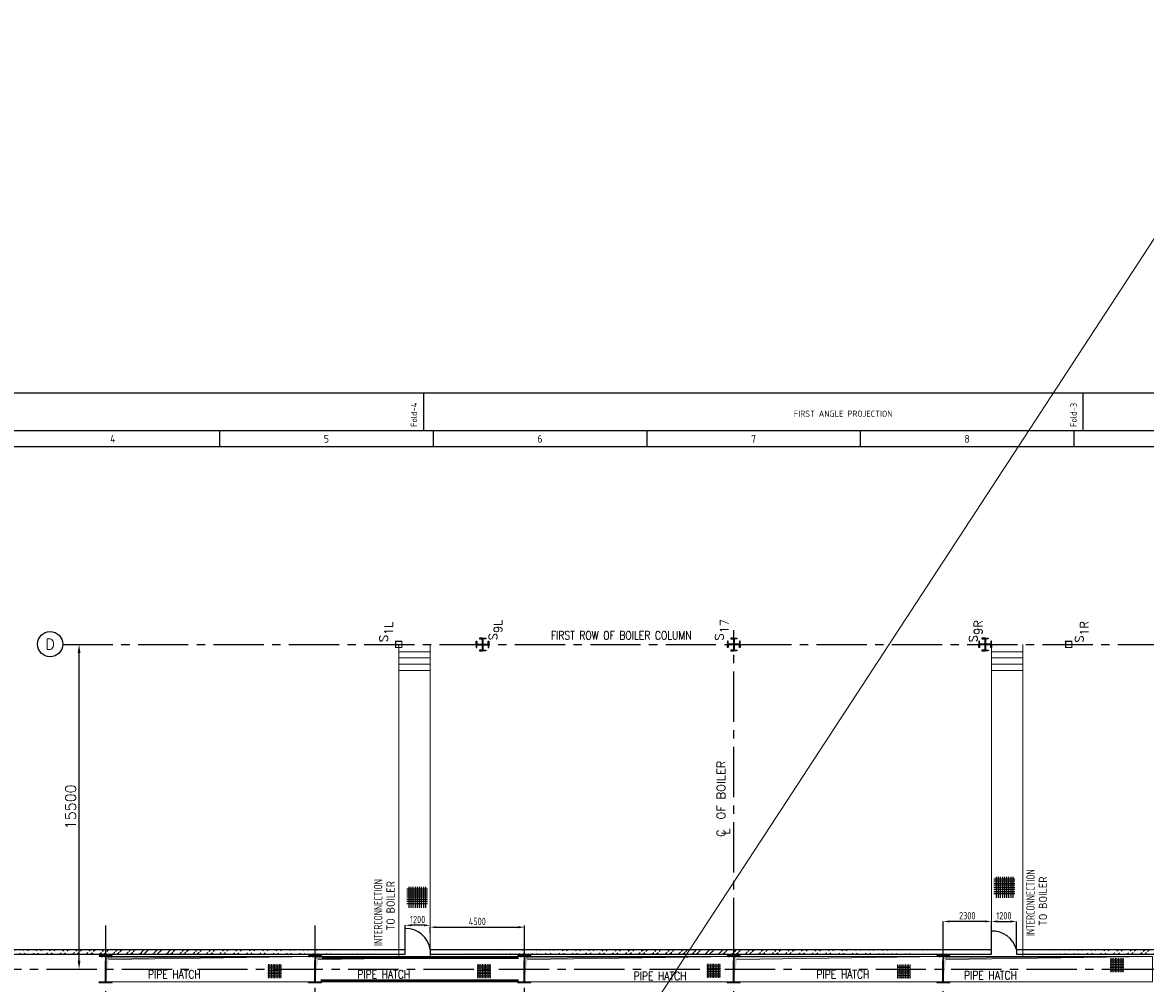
# Model space of a CAD drawing. Extents: x -287416 to 4934791, y -504132 to 1826789.
# Tile 19 of 256: x -1911 to 51727, y -232319 to -186446. Entities that reach past the tile are written whole.
import ezdxf
from ezdxf.enums import TextEntityAlignment as Align

# ---------------------------------------------------------------- set-up
doc = ezdxf.new("R2010")
doc.units = 0
doc.header["$LTSCALE"] = 800
doc.header["$MEASUREMENT"] = 0
for name, pattern in [('CENTER', [2, 1.25, -0.25, 0.25, -0.25]), ('CENTER2', [1.125, 0.75, -0.125, 0.125, -0.125]), ('CONTINOUS', [0]), ('DASHDOT', [1, 0.5, -0.25, 0, -0.25])]:
    doc.linetypes.add(name, pattern=pattern)
doc.layers.get('0').update_dxf_attribs({"linetype": 'CONTINUOUS'})
doc.layers.get('DEFPOINTS').update_dxf_attribs({"linetype": 'CONTINUOUS'})
for name, color, linetype in [('0-7-COL', 2, 'CENTER'), ('COL', 1, 'CENTER'), ('GRID', 8, 'CENTER'), ('GT_1', 7, 'CONTINUOUS'), ('HATCH', 9, 'CONTINUOUS'), ('LOGO', 7, 'CONTINUOUS'), ('obk', 7, 'CONTINUOUS'), ('OBN', 1, 'CONTINUOUS'), ('STR', 2, 'CONTINUOUS'), ('TXT', 4, 'CONTINUOUS'), ('WALL', 6, 'CONTINUOUS')]:
    doc.layers.add(name, color=color, linetype=linetype)
for name, color, linetype, lineweight in [('DIM', 4, 'CONTINUOUS', 15), ('PIPE OPENING HATCH', 7, 'CONTINUOUS', 13), ('T', 3, 'CONTINUOUS', 15)]:
    doc.layers.add(name, color=color, linetype=linetype, lineweight=lineweight)
doc.styles.add('c5', font='complex.shx', dxfattribs={"height": 5})
doc.styles.add('ROMANC', font='romanc')
doc.styles.add('ROMANS', font='ISO9.shx', dxfattribs={"width": 0.8})
doc.styles.add('S1', font='SIMPLEX.SHX', dxfattribs={"height": 200})
doc.styles.add('S3', font='ROMANS1.SHX', dxfattribs={"width": 0.8})
doc.styles.get("Standard").update_dxf_attribs({"font": 'ISO9'})
doc.styles.add('VER', font='ISO9.SHX')
doc.dimstyles.new('STANDARD$0', dxfattribs={"dimtxt": 250, "dimasz": 200, "dimexe": 0, "dimexo": 0, "dimgap": 100, "dimtad": 1, "dimdec": 0, "dimzin": 0, "dimdsep": 46, "dimtxsty": 'S1', "dimcen": 0, "dimadec": 0, "dimazin": 0, "dimtfac": 1, "dimtdec": 0, "dimtmove": 2, "dimatfit": 3, "dimfxl": 1, "dimtolj": 1, "dimtzin": 0, "dimarcsym": 0})

# ---------------------------------------------------------------- blocks, each defined once
blk = doc.blocks.new('A$C14326149')
at = {"layer": 'COL'}
h = blk.add_hatch(dxfattribs=at)
h.set_pattern_fill('ANSI31', color=256, scale=100, style=0)
h.set_pattern_definition([(45, (0, 0), (-8.838834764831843, 8.838834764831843), [])])
h.paths.add_polyline_path([(310, 640.0000000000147), (0, 640.0000000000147), (0, 600.0000000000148), (310, 600.0000000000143)])
h.paths.add_polyline_path([(0, 600.0000000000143), (-2.84e-14, 640.0000000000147), (-310, 640.0000000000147), (-310, 600.0000000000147)])
h.paths.add_polyline_path([(0, -639.9999999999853), (0, -599.9999999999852), (-310, -599.9999999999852), (-310, -639.9999999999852)])
h.paths.add_polyline_path([(0, -599.9999999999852), (0, -639.9999999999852), (310, -639.9999999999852), (310, -599.9999999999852)])
h.paths.add_polyline_path([(-16, 0), (0, 0), (0, 600.0000000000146), (-16, 600.0000000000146)])
h.paths.add_polyline_path([(0, 0), (16, 0), (16, 600.0000000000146), (0, 600.0000000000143)])
h.paths.add_polyline_path([(16, 0), (0, 0), (0, -599.9999999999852), (16, -599.9999999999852)])
h.paths.add_polyline_path([(-16, -599.9999999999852), (0, -599.9999999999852), (0, 0), (-16, 0)])
for p, q in [((310, 640.0000000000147), (-310, 640.0000000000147)), ((-310, 640.0000000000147), (-310, 600.0000000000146)), ((310, 600.0000000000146), (-310, 600.0000000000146)), ((-16, -599.9999999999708), (-16, 600.0000000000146)), ((16, -599.9999999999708), (16, 600.0000000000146)), ((310, 640.0000000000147), (310, 600.0000000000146)), ((-310, -599.9999999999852), (310, -599.9999999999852)), ((-310, -639.9999999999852), (-310, -599.9999999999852)), ((-310, -639.9999999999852), (310, -639.9999999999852)), ((310, -639.9999999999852), (310, -599.9999999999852))]:
    blk.add_line(p, q, dxfattribs=at)
at = {"layer": 'COL', "color": 2}
for p, q in [((0, -672.407518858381), (0, 672.4075188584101)), ((44.0151448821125, 0), (-44.0151448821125, 0))]:
    blk.add_line(p, q, dxfattribs=at)
blk = doc.blocks.new('*D178')
at = {"layer": 'DEFPOINTS', "color": 0, "transparency": 16777216}
for p in [(17563.06182899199, -229902.6049199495), (22063.06182867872, -229630.491759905), (22063.06182867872, -230785.2013766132)]:
    blk.add_point(p, dxfattribs=at)
at = {"layer": 'DIM', "color": 9, "lineweight": -2, "transparency": 16777216}
for p, q in [((17563.06182899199, -229902.6049199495), (17563.06182899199, -229630.491759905)), ((17863.06182899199, -229630.491759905), (21763.06182867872, -229630.491759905)), ((22063.06182867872, -230785.2013766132), (22063.06182867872, -229630.491759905))]:
    blk.add_line(p, q, dxfattribs=at)
at = {"layer": 'DIM', "color": 9, "transparency": 16777216}
for points in [[(17863.06182899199, -229580.491759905), (17863.06182899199, -229680.491759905), (17563.06182899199, -229630.491759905)], [(21763.06182867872, -229580.491759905), (21763.06182867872, -229680.491759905), (22063.06182867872, -229630.491759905)]]:
    blk.add_solid(points, dxfattribs=at)
at = {"layer": 'DIM', "transparency": 16777216, "insert": (19813.06182883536, -229355.491759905), "char_height": 350, "attachment_point": 5, "style": 'ROMANS'}
blk.add_mtext('\\A1;4500', dxfattribs=at)
blk = doc.blocks.new('*D179')
at = {"layer": 'DEFPOINTS', "color": 0, "transparency": 16777216}
for p in [(42063.06182868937, -229357.1251458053), (44363.06182738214, -229902.4267410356), (42063.06182868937, -230246.9612524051)]:
    blk.add_point(p, dxfattribs=at)
at = {"layer": 'DIM', "color": 9, "lineweight": -2, "transparency": 16777216}
for p, q in [((42063.06182868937, -230246.9612524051), (42063.06182868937, -229357.1251458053)), ((44063.06182738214, -229357.1251458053), (42363.06182868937, -229357.1251458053)), ((44363.06182738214, -229902.4267410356), (44363.06182738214, -229357.1251458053))]:
    blk.add_line(p, q, dxfattribs=at)
at = {"layer": 'DIM', "color": 9, "transparency": 16777216}
for points in [[(42363.06182868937, -229307.1251458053), (42363.06182868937, -229407.1251458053), (42063.06182868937, -229357.1251458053)], [(44063.06182738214, -229307.1251458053), (44063.06182738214, -229407.1251458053), (44363.06182738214, -229357.1251458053)]]:
    blk.add_solid(points, dxfattribs=at)
at = {"layer": 'DIM', "transparency": 16777216, "insert": (43213.06182803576, -229082.1251458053), "char_height": 350, "attachment_point": 5, "style": 'ROMANS'}
blk.add_mtext('\\A1;2300', dxfattribs=at)
blk = doc.blocks.new('*D197')
at = {"layer": 'DEFPOINTS', "color": 0, "transparency": 16777216}
for p in [(16363.06183129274, -229540.4916631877), (17563.06183129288, -229540.4916631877), (16363.06183129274, -230230.9976259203)]:
    blk.add_point(p, dxfattribs=at)
at = {"layer": 'DIM', "color": 9, "lineweight": -2, "transparency": 16777216}
for p, q in [((16363.06183129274, -230230.9976259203), (16363.06183129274, -229540.4916631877)), ((17263.06183129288, -229540.4916631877), (16663.06183129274, -229540.4916631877))]:
    blk.add_line(p, q, dxfattribs=at)
at = {"layer": 'DIM', "color": 9, "transparency": 16777216}
for points in [[(16663.06183129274, -229490.4916631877), (16663.06183129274, -229590.4916631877), (16363.06183129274, -229540.4916631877)], [(17263.06183129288, -229490.4916631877), (17263.06183129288, -229590.4916631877), (17563.06183129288, -229540.4916631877)]]:
    blk.add_solid(points, dxfattribs=at)
at = {"layer": 'DIM', "transparency": 16777216, "insert": (16963.06183129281, -229265.4916631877), "char_height": 350, "attachment_point": 5, "style": 'ROMANS'}
blk.add_mtext('\\A1;1200', dxfattribs=at)
blk = doc.blocks.new('*D198')
at = {"layer": 'DEFPOINTS', "color": 0, "transparency": 16777216}
for p in [(44363.06182738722, -229357.1251458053), (45563.0618273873, -229357.125145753), (45563.0618273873, -230695.201279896)]:
    blk.add_point(p, dxfattribs=at)
at = {"layer": 'DIM', "color": 9, "lineweight": -2, "transparency": 16777216}
for p, q in [((44363.06182738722, -229357.1251458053), (44363.06182738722, -229357.125145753)), ((44663.06182738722, -229357.125145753), (45263.0618273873, -229357.125145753)), ((45563.0618273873, -230695.201279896), (45563.0618273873, -229357.125145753))]:
    blk.add_line(p, q, dxfattribs=at)
at = {"layer": 'DIM', "color": 9, "transparency": 16777216}
for points in [[(44663.06182738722, -229307.125145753), (44663.06182738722, -229407.125145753), (44363.06182738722, -229357.125145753)], [(45263.0618273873, -229307.125145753), (45263.0618273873, -229407.125145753), (45563.0618273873, -229357.125145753)]]:
    blk.add_solid(points, dxfattribs=at)
at = {"layer": 'DIM', "transparency": 16777216, "insert": (44963.06182738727, -229082.125145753), "char_height": 350, "attachment_point": 5, "style": 'ROMANS'}
blk.add_mtext('\\A1;1200', dxfattribs=at)
blk = doc.blocks.new('*D245')
at = {"layer": 'DEFPOINTS', "color": 0, "linetype": 'Continuous', "transparency": 16777216}
for p in [(792.7966157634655, -216135.2022722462), (792.7966157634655, -216135.2022722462), (792.7966157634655, -231635.2022722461)]:
    blk.add_point(p, dxfattribs=at)
at = {"layer": 'DIM', "color": 4, "linetype": 'Continuous', "lineweight": -2, "transparency": 16777216}
blk.add_line((792.7966157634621, -231235.2022722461), (792.7966157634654, -216535.2022722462), dxfattribs=at)
at = {"layer": 'DIM', "color": 4, "linetype": 'Continuous', "transparency": 16777216}
for points in [[(726.1299490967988, -216535.2022722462), (859.463282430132, -216535.2022722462), (792.7966157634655, -216135.2022722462)], [(726.1299490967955, -231235.2022722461), (859.4632824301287, -231235.2022722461), (792.7966157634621, -231635.2022722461)]]:
    blk.add_solid(points, dxfattribs=at)
at = {"layer": 'DIM', "linetype": 'Continuous', "transparency": 16777216, "insert": (392.7966157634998, -223885.2022722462), "char_height": 500, "attachment_point": 5, "rotation": 90, "style": 'ROMANC'}
blk.add_mtext('\\A1;15500', dxfattribs=at)
blk = doc.blocks.new('COL2')
at = {"layer": 'obk'}
for points in [[(-15, 15), (-270, 15), (-270, 150), (-300, 150), (-300, 0)], [(-15, -15), (-270, -15), (-270, -150), (-300, -150), (-300, 0)], [(-15, 15), (-15, 270), (-150, 270), (-150, 300), (0, 300)], [(15, 15), (15, 270), (150, 270), (150, 300), (0, 300)], [(300, 0), (300, 150), (270, 150), (270, 15), (15, 15)], [(300, 0), (300, -150), (270, -150), (270, -15), (15, -15)], [(0, -300), (-150, -300), (-150, -270), (-15, -270), (-15, -15)], [(0, -300), (150, -300), (150, -270), (15, -270), (15, -15)]]:
    blk.add_lwpolyline(points, dxfattribs=at)
blk = doc.blocks.new('X')
at = {"layer": 'OBN'}
blk.add_blockref('COL2', (0, -7.276000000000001e-12), dxfattribs=at)
blk = doc.blocks.new('A$C731D3036')
for p, q in [((-1867.634999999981, 1843.177875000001), (-1867.634999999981, 1869.858375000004)), ((-1400.726250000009, 1843.177875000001), (-1400.726250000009, 1869.858375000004)), ((-2012.154374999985, 1843.177875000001), (-2012.154374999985, 1832.061000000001)), ((-1860.964874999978, 1843.177875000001), (-1860.964874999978, 1832.061000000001)), ((-1709.775374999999, 1843.177875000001), (-1709.775374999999, 1832.061000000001)), ((-1558.585874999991, 1843.177875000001), (-1558.585874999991, 1832.061000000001)), ((-1407.396375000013, 1843.177875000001), (-1407.396375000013, 1832.061000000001)), ((-2401.244999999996, 1832.068417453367), (-215.6673749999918, 1832.068417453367))]:
    blk.add_line(p, q)
for points in [[(-1.819e-12, 1869.858375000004), (-2643.592875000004, 1869.858375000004), (-2643.592875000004, 0), (-1.819e-12, 0)], [(-26.68049999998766, 1843.177875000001), (-2616.912374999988, 1843.177875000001), (-2616.912374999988, 26.68050000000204), (-26.68049999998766, 26.68050000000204)]]:
    blk.add_lwpolyline(points, close=True)
for s, p in [('Fold-4', (-1872.323563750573, 1845.91532840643)), ('Fold-3', (-1405.41481375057, 1845.91532840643))]:
    blk.add_text(s, height=4.446749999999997, rotation=90).set_placement(p)
blk.add_text('FIRST ANGLE PROJECTION', height=4.446749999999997).set_placement((-1605.642575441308, 1853.114552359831))
for s, p in [('4', (-2087.749125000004, 1837.619437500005)), ('5', (-1936.559624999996, 1837.619437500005)), ('6', (-1785.370124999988, 1837.619437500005)), ('7', (-1634.180624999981, 1837.619437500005)), ('8', (-1482.991125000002, 1837.619437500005))]:
    blk.add_text(s, height=5.558437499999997).set_placement(p, align=Align.MIDDLE)
blk = doc.blocks.new('A$C73552E55')
at = {"layer": 'DIM'}
h = blk.add_hatch(dxfattribs=at)
h.set_pattern_fill('ANSI37', color=256, scale=600, angle=45, style=0)
h.set_pattern_definition([(90, (-10791.89399610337, -48319.28630213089), (-75, 1.42e-14), []), (180, (-10791.89399610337, -48319.28630213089), (-1.42e-14, -75), [])])
h.paths.add_polyline_path([(20390.70283830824, 240.550794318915), (19742.49074803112, 240.550794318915), (19742.49074803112, -425.8863737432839), (20390.70283830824, -425.8863737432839)])
h = blk.add_hatch(dxfattribs=at)
h.set_pattern_fill('ANSI37', color=256, scale=600, angle=45, style=0)
h.set_pattern_definition([(90, (-791.8939961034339, -48319.28701137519), (-75, 1.42e-14), []), (180, (-791.8939961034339, -48319.28701137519), (-1.42e-14, -75), [])])
h.paths.add_polyline_path([(30390.70283830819, 240.5500850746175), (29742.49074803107, 240.5500850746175), (29742.49074803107, -425.8870829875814), (30390.70283830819, -425.8870829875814)])
h = blk.add_hatch(dxfattribs=at)
h.set_pattern_fill('ANSI37', color=256, scale=600, angle=45, style=0)
h.set_pattern_definition([(90, (10174.7258676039, -48297.98433631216), (-75, 1.42e-14), []), (180, (10174.7258676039, -48297.98433631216), (-1.42e-14, -75), [])])
h.paths.add_polyline_path([(41357.32270201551, 261.8527601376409), (40709.1106117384, 261.8527601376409), (40709.1106117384, -404.5844079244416), (41357.32270201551, -404.5844079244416)])
h = blk.add_hatch(dxfattribs=at)
h.set_pattern_fill('ANSI37', color=256, scale=600, angle=45, style=0)
h.set_pattern_definition([(90, (19259.69840201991, -48335.03734918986), (-75, 1.42e-14), []), (180, (19259.69840201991, -48335.03734918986), (-1.42e-14, -75), [])])
h.paths.add_polyline_path([(50442.29523643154, 224.7997472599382), (49794.08314615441, 224.7997472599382), (49794.08314615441, -441.6374208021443), (50442.29523643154, -441.6374208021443)])
h = blk.add_hatch(dxfattribs=at)
h.set_pattern_fill('ANSI37', color=256, scale=600, angle=45, style=0)
h.set_pattern_definition([(90, (29436.75069081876, -48033.37135005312), (-75, 1.42e-14), []), (180, (29436.75069081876, -48033.37135005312), (-1.42e-14, -75), [])])
h.paths.add_polyline_path([(60619.34752523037, 526.4657463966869), (59971.13543495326, 526.4657463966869), (59971.13543495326, -139.9714216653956), (60619.34752523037, -139.9714216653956)])
at = {"layer": 'PIPE OPENING HATCH', "lineweight": -2}
for points in [[(12071.83350784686, 530.2303303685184), (11999.99999785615, -599.9932527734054), (11999.99999555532, 598.3303541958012), (21999.99999555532, 598.3303541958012)], [(22071.83350784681, 530.229621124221), (21999.99999785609, -599.9939620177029), (21999.99999555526, 598.3296449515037), (31999.99999555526, 598.3296449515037)], [(32071.83350784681, 530.229621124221), (31999.9999978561, -599.9939620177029), (31999.99999555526, 598.3296449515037), (41999.99999555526, 598.3296449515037)], [(52071.8335074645, 530.229670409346), (51999.99999747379, -599.9939127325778), (51999.99999517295, 598.3296942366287), (61999.99999517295, 598.3296942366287)]]:
    blk.add_hatch(color=1, dxfattribs=at).paths.add_polyline_path(points)
at = {"layer": 'PIPE OPENING HATCH'}
h = blk.add_hatch(color=1, dxfattribs=at)
h.paths.add_polyline_path([(12083.55783191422, 0.0067504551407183), (12015.99999555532, 0.0067504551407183), (12015.99999555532, -485.1027820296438)])
h.paths.add_polyline_path([(21999.99999805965, 600.0067504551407), (12015.99999555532, 600.0067504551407), (12015.99999555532, 0.0067997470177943), (12044.01514043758, 0.0067997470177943), (12083.55783877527, 0.0067997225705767), (12147.36444533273, 458.1800442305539)])
h = blk.add_hatch(color=1, dxfattribs=at)
h.paths.add_polyline_path([(22083.55783191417, 0.0060412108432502), (22015.99999555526, 0.0060412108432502), (22015.99999555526, -485.1034912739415)])
h.paths.add_polyline_path([(31999.99999805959, 600.0060412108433), (22015.99999555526, 600.0060412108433), (22015.99999555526, 0.0060905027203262), (22044.01514043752, 0.0060905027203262), (22083.55783877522, 0.0060904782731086), (22147.36444533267, 458.1793349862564)])
h = blk.add_hatch(color=1, dxfattribs=at)
h.paths.add_polyline_path([(32083.55783191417, 0.0060412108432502), (32015.99999555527, 0.0060412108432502), (32015.99999555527, -485.1034912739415)])
h.paths.add_polyline_path([(41999.99999805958, 600.0060412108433), (32015.99999555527, 600.0060412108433), (32015.99999555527, 0.0060905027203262), (32044.01514043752, 0.0060905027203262), (32083.55783877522, 0.0060904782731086), (32147.36444533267, 458.1793349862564)])
h = blk.add_hatch(color=1, dxfattribs=at)
h.paths.add_polyline_path([(42083.55783191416, 0.0060412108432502), (42015.99999555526, 0.0060412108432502), (42015.99999555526, -485.1034912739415)])
h.paths.add_polyline_path([(51999.99999805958, 600.0060412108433), (42015.99999555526, 600.0060412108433), (42015.99999555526, 0.0060905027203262), (42044.01514043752, 0.0060905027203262), (42083.55783877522, 0.0060904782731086), (42147.36444533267, 458.1793349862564)])
h = blk.add_hatch(color=1, dxfattribs=at)
h.paths.add_polyline_path([(52083.55783153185, 0.0060904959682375), (52015.99999517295, 0.0060904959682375), (52015.99999517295, -485.1034419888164)])
h.paths.add_polyline_path([(61999.99999767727, 600.0060904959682), (52015.99999517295, 600.0060904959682), (52015.99999517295, 0.0061397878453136), (52044.01514005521, 0.0061397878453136), (52083.55783839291, 0.006139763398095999), (52147.36444495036, 458.1793842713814)])
at = {"layer": 'PIPE OPENING HATCH', "color": 1, "lineweight": -2}
for p, q in [((21999.99999555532, 598.3303541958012), (12071.83350784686, 530.2303303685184)), ((21999.99999555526, 600.0060379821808), (31999.99999555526, 600.0060379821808)), ((31999.99999555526, 598.3296449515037), (22071.83350784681, 530.229621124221)), ((41999.99999555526, 598.3296449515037), (32071.83350784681, 530.229621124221)), ((51999.99999517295, 600.0060872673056), (61999.99999517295, 600.0060872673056)), ((61999.99999517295, 598.3296942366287), (52071.8335074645, 530.229670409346))]:
    blk.add_line(p, q, dxfattribs=at)
at = {"layer": 'PIPE OPENING HATCH', "color": 1}
for p, q in [((12147.36444533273, 458.1800442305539), (21999.99999805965, 600.0067504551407)), ((22147.36444533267, 458.1793349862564), (31999.99999805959, 600.0060412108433)), ((32147.36444533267, 458.1793349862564), (41999.99999805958, 600.0060412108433)), ((42147.36444533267, 458.1793349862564), (51999.99999805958, 600.0060412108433)), ((52147.36444495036, 458.1793842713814), (61999.99999767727, 600.0060904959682))]:
    blk.add_line(p, q, dxfattribs=at)
for points in [[(11999.99999444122, 600.0067504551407), (21999.99999444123, 600.0067504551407), (21999.99999444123, -599.9932495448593), (11999.99999444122, -599.9932495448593)], [(21999.99999444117, 600.0060412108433), (31999.99999444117, 600.0060412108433), (31999.99999444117, -599.9939587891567), (21999.99999444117, -599.9939587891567)], [(31999.99999444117, 600.0060412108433), (41999.99999444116, 600.0060412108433), (41999.99999444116, -599.9939587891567), (31999.99999444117, -599.9939587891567)], [(41999.99999444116, 600.0060412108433), (51999.99999444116, 600.0060412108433), (51999.99999444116, -599.9939587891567), (41999.99999444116, -599.9939587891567)], [(51999.99999405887, 600.0060904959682), (61999.99999405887, 600.0060904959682), (61999.99999405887, -599.9939095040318), (51999.99999405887, -599.9939095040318)]]:
    blk.add_lwpolyline(points, close=True, dxfattribs=at)
at = {"layer": 'T', "style": 'S3', "width": 0.8}
for p in [(14018.81525007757, -440.777001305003), (24018.81525007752, -440.7777105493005), (37215.95545723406, -527.9370778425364), (45947.55626338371, -440.7777105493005), (52996.60192185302, -492.3861631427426)]:
    blk.add_text('PIPE HATCH', height=400, dxfattribs=at).set_placement(p)

msp = doc.modelspace()

# ---------------------------------------------------------------- hatches: boundary and pattern name
at = {"layer": 'HATCH'}
h = msp.add_hatch(dxfattribs=at)
h.set_pattern_fill('ANSI32', color=256, scale=1200, style=0)
h.set_pattern_definition([(45, (22518.27447023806, -311996.9125625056), (-318.1980515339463, 318.1980515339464), []), (45, (22730.40650423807, -311996.9125625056), (-318.1980515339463, 318.1980515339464), [])])
edge = h.paths.add_edge_path()
edge.add_line((16363.06183129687, -230695.1931231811), (-7426.938162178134, -230695.2577465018))
edge.add_line((16363.06183129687, -230925.3044999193), (-7656.938162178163, -230925.2012798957))
h = msp.add_hatch(dxfattribs=at)
h.set_pattern_fill('ANSI32', color=256, scale=1200, style=0)
h.set_pattern_definition([(45, (52718.27447023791, -311996.9125625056), (-318.1980515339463, 318.1980515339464), []), (45, (52930.40650423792, -311996.9125625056), (-318.1980515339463, 318.1980515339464), [])])
edge = h.paths.add_edge_path()
edge.add_line((44363.06182770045, -230695.1931231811), (17563.06183160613, -230695.2577465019))
edge.add_line((44363.0618300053, -230925.2012798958), (17563.06183160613, -230925.2012798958))
h = msp.add_hatch(dxfattribs=at)
h.set_pattern_fill('ANSI32', color=256, scale=1200, style=0)
h.set_pattern_definition([(45, (67772.36385438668, -311993.4135754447), (-318.1980515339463, 318.1980515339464), []), (45, (67984.4958883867, -311993.4135754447), (-318.1980515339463, 318.1980515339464), [])])
edge = h.paths.add_edge_path()
edge.add_line((61387.63358590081, -230695.2012798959), (45563.0618273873, -230695.2012798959))
edge.add_line((61617.15121544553, -230921.8055128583), (45563.06182738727, -230925.2012798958))

# ---------------------------------------------------------------- linework, layer by layer
msp.add_lwpolyline([(16362.9626158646, -230925.2012798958), (16363.06183129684, -230925.2012798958)])
at = {"layer": '0-7-COL', "color": 6, "linetype": 'Continuous'}
msp.add_circle((-589.5658922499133, -216122.1298188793), 600, dxfattribs=at)
at = {"layer": 'COL', "color": 7, "const_width": 50}
for points in [[(15913.06182770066, -216285.2022722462), (15913.06182770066, -215985.2022722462), (16213.06182770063, -215985.2022722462), (16213.06182770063, -216285.2022722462), (15888.53726966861, -216285.2022722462)], [(48213.06182770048, -216285.2022722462), (48213.06182770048, -215985.2022722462), (47913.06182770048, -215985.2022722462), (47913.06182770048, -216285.2022722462), (48237.58638573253, -216285.2022722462)]]:
    msp.add_lwpolyline(points, dxfattribs=at)
at = {"layer": 'DIM'}
for p, q in [((143254.6797451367, -57258.69955423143), (-35095.32028246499, -330291.9350147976)), ((16063.06182899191, -216135.2022722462), (16063.06182899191, -231135.2049583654)), ((17563.06182899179, -216135.2022722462), (17563.06182899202, -231135.2092765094)), ((44363.06182770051, -216135.2022722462), (44363.06182770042, -230905.2041121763)), ((45863.06182770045, -216135.2022722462), (45863.06182770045, -231015.186640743)), ((17563.06182899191, -216488.6431446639), (16063.06182899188, -216488.6431446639)), ((44363.06182770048, -216488.6431446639), (45863.06182770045, -216488.6431446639)), ((17563.06182899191, -216775.5715172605), (16063.06182899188, -216775.5715172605)), ((17563.06182899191, -217075.5424214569), (16063.06182899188, -217075.5424214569)), ((44363.06182770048, -216775.5715172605), (45863.06182770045, -216775.5715172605)), ((44363.06182770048, -217075.5424214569), (45863.06182770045, -217075.5424214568)), ((17563.06182899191, -217375.5131277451), (16063.06182899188, -217375.5131277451)), ((44363.06182770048, -217375.5131277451), (45863.06182770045, -217375.5131277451))]:
    msp.add_line(p, q, dxfattribs=at)
at = {"layer": 'GRID', "linetype": 'CENTER2', "ltscale": 4}
for p, q in [((32063.06182918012, -230624.9490892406), (32063.06182918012, -215452.5073321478)), ((10.2916833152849, -216135.2022722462), (61560.29680302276, -216135.2022722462)), ((2063.061828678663, -274689.3120526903), (2063.06182867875, -229550.6268185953)), ((12063.05863860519, -274529.1125450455), (12063.06182867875, -229550.6268185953)), ((22063.05863860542, -274529.1125450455), (22063.06182867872, -229550.6268185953)), ((32063.06182867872, -274689.7108707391), (32063.06182867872, -229550.6268185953)), ((42063.0618293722, -274689.3120526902), (42063.06182867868, -229550.6268185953)), ((-15158.94342231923, -231635.2026840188), (85527.18998875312, -231635.1923703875)), ((50794.85924624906, -231635.1954434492), (85506.31041377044, -231635.1954943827)), ((50794.85924659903, -231635.2031811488), (85506.31041412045, -231635.2032320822))]:
    msp.add_line(p, q, dxfattribs=at)
at = {"layer": 'GT_1', "flags": 128}
for points in [[(44487.6540526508, -227323.6696760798), (45487.6540526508, -227323.6696760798)], [(44487.6540526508, -227423.6696760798), (45487.6540526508, -227423.6696760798)], [(44587.6540526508, -227223.6696760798), (44587.6540526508, -228223.6696760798)], [(44687.6540526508, -227223.6696760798), (44687.6540526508, -228223.6696760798)], [(44787.6540526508, -227223.6696760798), (44787.6540526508, -228223.6696760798)], [(44787.6540526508, -227223.6696760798), (44787.6540526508, -228223.6696760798)], [(44887.6540526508, -227223.6696760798), (44887.6540526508, -228223.6696760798)], [(44987.6540526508, -227223.6696760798), (44987.6540526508, -228223.6696760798)], [(44987.6540526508, -227223.6696760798), (44987.6540526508, -228223.6696760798)], [(45087.6540526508, -227223.6696760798), (45087.6540526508, -228223.6696760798)], [(45087.6540526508, -227223.6696760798), (45087.6540526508, -228223.6696760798)], [(45187.6540526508, -227223.6696760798), (45187.6540526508, -228223.6696760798)], [(45287.6540526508, -227223.6696760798), (45287.6540526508, -228223.6696760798)], [(45387.6540526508, -227223.6696760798), (45387.6540526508, -228223.6696760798)], [(17438.46960404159, -227808.8876425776), (16438.46960404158, -227808.8876425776)], [(17438.46960404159, -227908.8876425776), (16438.46960404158, -227908.8876425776)], [(16538.46960404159, -227708.8876425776), (16538.46960404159, -228708.8876425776)], [(16638.46960404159, -227708.8876425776), (16638.46960404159, -228708.8876425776)], [(16738.46960404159, -227708.8876425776), (16738.46960404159, -228708.8876425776)], [(16838.46960404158, -227708.8876425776), (16838.46960404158, -228708.8876425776)], [(16838.46960404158, -227708.8876425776), (16838.46960404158, -228708.8876425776)], [(16938.46960404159, -227708.8876425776), (16938.46960404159, -228708.8876425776)], [(16938.46960404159, -227708.8876425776), (16938.46960404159, -228708.8876425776)], [(17038.46960404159, -227708.8876425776), (17038.46960404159, -228708.8876425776)], [(17138.46960404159, -227708.8876425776), (17138.46960404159, -228708.8876425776)], [(17138.46960404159, -227708.8876425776), (17138.46960404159, -228708.8876425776)], [(17238.46960404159, -227708.8876425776), (17238.46960404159, -228708.8876425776)], [(17338.46960404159, -227708.8876425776), (17338.46960404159, -228708.8876425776)], [(44487.6540526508, -227523.6696760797), (45487.6540526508, -227523.6696760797)], [(44487.6540526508, -227610.0696760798), (45487.6540526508, -227610.0696760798)], [(44487.6540526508, -227716.8696760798), (45487.6540526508, -227716.8696760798)], [(44487.6540526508, -227816.8696760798), (45487.6540526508, -227816.8696760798)], [(44487.6540526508, -227923.6696760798), (45487.6540526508, -227923.6696760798)], [(17438.46960404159, -228008.8876425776), (16438.46960404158, -228008.8876425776)], [(17438.46960404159, -228095.2876425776), (16438.46960404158, -228095.2876425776)], [(17438.46960404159, -228202.0876425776), (16438.46960404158, -228202.0876425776)], [(17438.46960404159, -228302.0876425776), (16438.46960404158, -228302.0876425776)], [(17438.46960404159, -228408.8876425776), (16438.46960404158, -228408.8876425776)], [(44487.6540526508, -228023.6696760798), (45487.6540526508, -228023.6696760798)], [(17438.46960404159, -228508.8876425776), (16438.46960404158, -228508.8876425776)]]:
    msp.add_lwpolyline(points, dxfattribs=at)
at = {"layer": 'STR', "color": 7, "linetype": 'DASHDOT', "const_width": 100}
for points in [[(12391.46630700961, -231105.201327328), (21788.061828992, -231105.2013273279)], [(12338.06182899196, -232165.201327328), (21788.061828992, -232165.2013273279)]]:
    msp.add_lwpolyline(points, dxfattribs=at)
at = {"layer": 'WALL'}
for p, q in [((16363.06183129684, -230925.2012759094), (16363.06183129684, -229692.4230625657)), ((44363.0618300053, -230925.2012798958), (44363.0618300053, -229812.426644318)), ((-10566.93816870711, -230695.2012798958), (16363.06183129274, -230695.2012798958)), ((-10336.93816870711, -230925.2012798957), (16363.06183129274, -230925.2012798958)), ((17563.06183129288, -230695.2012798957), (44363.0618300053, -230695.2012798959)), ((17563.06183129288, -230695.2012745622), (17563.06183129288, -230925.2012745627)), ((17563.06183129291, -230925.2012798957), (44363.0618300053, -230925.2012798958)), ((45563.06182738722, -230695.2012798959), (61387.64755904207, -230695.2012798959)), ((45563.06182738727, -230695.2012798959), (45563.06182738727, -230925.2012798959)), ((45563.06182738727, -230925.2012798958), (61617.15113862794, -230925.2012798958))]:
    msp.add_line(p, q, dxfattribs=at)
for centre, radius, start, end in [((16391.41534037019, -230877.8874515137), 1185.803414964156, 8.862347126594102, 91.37011853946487), ((44394.21884581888, -231027.0708619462), 1215.043758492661, 15.85083474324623, 91.46938017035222)]:
    msp.add_arc(centre, radius, start, end, dxfattribs=at)

# ---------------------------------------------------------------- block references
at = {"color": 1, "linetype": 'CONTINOUS', "lineweight": 15, "xscale": 67.46500254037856, "yscale": 67.46500254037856, "zscale": 67.46500254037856}
msp.add_blockref('A$C731D3036', (143254.6797451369, -330291.9350147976), dxfattribs=at)
at = {"layer": 'COL', "color": 7, "xscale": -1, "rotation": 270}
msp.add_blockref('X', (20063.06182770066, -216135.2022722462), dxfattribs=at)
at = {"layer": 'COL', "color": 7, "rotation": 90}
for p in [(32063.06182770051, -216135.2022722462), (44063.06182770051, -216135.2022722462)]:
    msp.add_blockref('X', p, dxfattribs=at)
at = {"layer": 'COL'}
for p in [(2063.061828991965, -231635.201327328), (12063.06182899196, -231635.201327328), (22063.06182899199, -231635.2013273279), (32063.06182899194, -231635.201327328), (42063.06182899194, -231635.2013273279)]:
    msp.add_blockref('A$C14326149', p, dxfattribs=at)
at = {"layer": 'DIM'}
msp.add_blockref('A$C73552E55', (-9936.938171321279, -231635.2021491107), dxfattribs=at)

# ---------------------------------------------------------------- texts
at = {"layer": '0-7-COL', "color": 6, "linetype": 'Continuous', "style": 'ROMANC'}
msp.add_text('D', height=500, dxfattribs=at).set_placement((-589.5658922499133, -216122.1298188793), align=Align.MIDDLE)
at = {"layer": 'LOGO', "color": 4, "style": 'ROMANC'}
for s, p in [('OF BOILER', (31451.15484843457, -224493.5441189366)), ('C', (31451.15484812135, -225321.8649529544)), ('L', (31670.19585191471, -225213.3495486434))]:
    msp.add_text(s, height=400, rotation=90, dxfattribs=at).set_placement(p, align=Align.MIDDLE_LEFT)
at = {"layer": 'STR', "color": 4, "style": 'VER', "width": 0.8}
for p in [(46432.55700945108, -230056.4015966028), (15276.36312155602, -230522.8742856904)]:
    msp.add_text('INTERCONNECTION', height=400, rotation=90, dxfattribs=at).set_placement(p)
at = {"layer": 'STR', "color": 4, "style": 'VER'}
for p in [(47027.45154694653, -229575.8057976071), (15871.2576616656, -229794.5069745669)]:
    msp.add_text('TO BOILER', height=400, rotation=90, dxfattribs=at).set_placement(p)
at = {"layer": 'T', "color": 20, "style": 'S3', "width": 0.8}
msp.add_text('FIRST ROW OF BOILER COLUMN', height=400, dxfattribs=at).set_placement((26688.78641270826, -215899.7621962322), align=Align.CENTER)
at = {"layer": 'T', "insert": (41638.84174410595, -307460.4698047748), "char_height": 300, "width": 2855.547753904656, "attachment_point": 1, "rotation": 90, "style": 'S3'}
msp.add_mtext('\\pi410.63;DEAERATOR \\P\\pi22.06;FIXED SUPPORT', dxfattribs=at)
at = {"layer": 'TXT', "style": 'c5'}
for s, p in [('9L', (20999.22855157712, -215588.4437353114)), ('17', (31804.07135593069, -215603.1529495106)), ('9R', (43933.34668089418, -215679.385267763)), ('1R', (48999.73009522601, -215715.2215008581)), ('1L', (15773.38596161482, -215684.5296307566)), ('S', (15536.38596161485, -216022.1595705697)), ('S', (20762.22855157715, -215940.5406181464)), ('S', (31567.07135593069, -215955.2498323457)), ('S', (43696.34668089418, -216031.4821505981)), ('S', (48762.73009522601, -216052.8514406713))]:
    msp.add_text(s, height=400, rotation=90, dxfattribs=at).set_placement(p)

# ---------------------------------------------------------------- dimensions: what is measured, and where the dimension line sits
at = {"layer": 'DIM', "linetype": 'Continuous'}
dim = msp.add_linear_dim(base=(792.7966157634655, -216135.2022722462), p1=(792.7966157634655, -231635.2022722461), p2=(792.7966157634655, -216135.2022722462), angle=90, dimstyle='STANDARD$0', override={"dimscale": 100, "dimtxt": 5, "dimasz": 4, "dimgap": 1.5, "dimtxsty": 'ROMANC', "dimclrd": 4, "dimclre": 256, "dimclrt": 256, "dimtix": 1}, dxfattribs=at)
dim.commit()
dim.dimension.update_dxf_attribs({"geometry": '*D245', "text_midpoint": (392.7966157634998, -223885.2022722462)})
at = {"layer": 'DIM'}
for base, p1, p2, picture, middle in [((42063.06182868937, -229357.1251458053), (44363.06182738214, -229902.4267410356), (42063.06182868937, -230246.9612524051), '*D179', (43213.06182803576, -229082.1251458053)), ((45563.0618273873, -229357.125145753), (44363.06182738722, -229357.1251458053), (45563.0618273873, -230695.201279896), '*D198', (44963.06182738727, -229082.125145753)), ((16363.06183129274, -229540.4916631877), (17563.06183129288, -229540.4916631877), (16363.06183129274, -230230.9976259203), '*D197', (16963.06183129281, -229265.4916631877)), ((22063.06182867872, -229630.491759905), (17563.06182899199, -229902.6049199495), (22063.06182867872, -230785.2013766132), '*D178', (19813.06182883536, -229355.491759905))]:
    dim = msp.add_linear_dim(base=base, p1=p1, p2=p2, dimstyle='STANDARD$0', override={"dimtxt": 350, "dimasz": 300, "dimtxsty": 'ROMANS', "dimclrd": 9, "dimclre": 9, "dimclrt": 256, "dimtix": 1}, dxfattribs=at)
    dim.commit()
    dim.dimension.update_dxf_attribs({"geometry": picture, "text_midpoint": middle})

doc.saveas('drawing.dxf')
